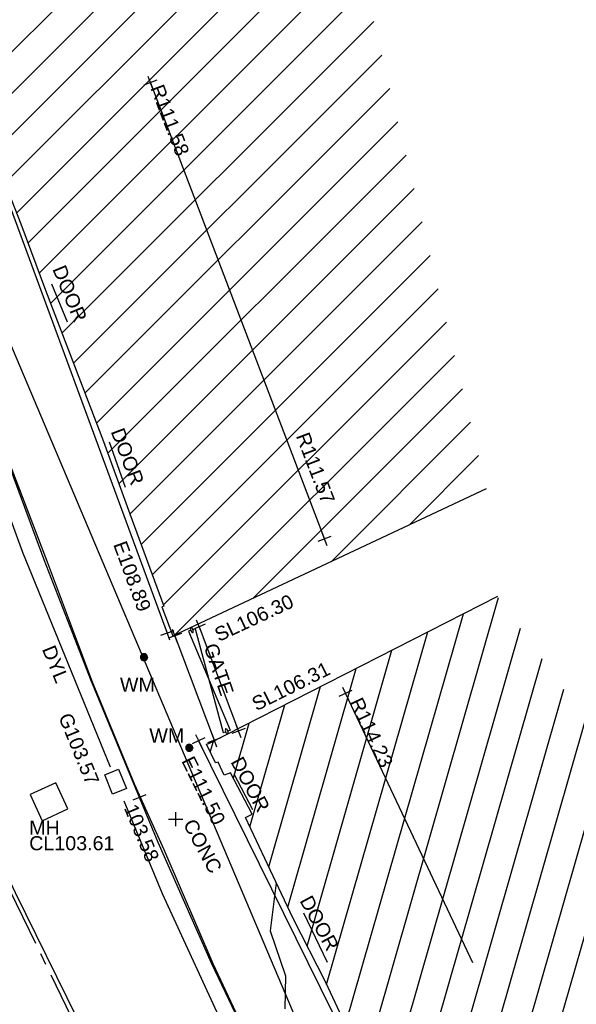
# Model space of a CAD drawing. Extents: x 635157 to 635442, y 694407 to 694910.
# Tile 88 of 104: x 635251 to 635263, y 694702 to 694723. Entities that reach past the tile are written whole.
import ezdxf

# ---------------------------------------------------------------- set-up
doc = ezdxf.new("R2010")
doc.units = 0
doc.header["$MEASUREMENT"] = 0
doc.linetypes.add('CENTER', pattern=[2, 1.25, -0.25, 0.25, -0.25])
doc.layers.get('0').update_dxf_attribs({"color": 12, "linetype": 'CONTINUOUS'})
for name, color, linetype in [('BUILDING', 5, 'CONTINUOUS'), ('CONTOURS_MINOR', 132, 'CONTINUOUS'), ('DOOR', 7, 'CONTINUOUS'), ('DOOR_TXT', 7, 'CONTINUOUS'), ('EAVE', 3, 'CONTINUOUS'), ('EAVE_LVL', 3, 'CONTINUOUS'), ('GATE', 7, 'CONTINUOUS'), ('GATE_TXT', 7, 'CONTINUOUS'), ('GULLY', 151, 'CONTINUOUS'), ('GULLY_LVL', 151, 'CONTINUOUS'), ('HATCHING', 4, 'CONTINUOUS'), ('KERB_BOTTOM', 172, 'CONTINUOUS'), ('KERB_BOTTOM_LVL', 172, 'CONTINUOUS'), ('KERB_TOP', 2, 'CONTINUOUS'), ('MANHOLES', 12, 'CONTINUOUS'), ('MANHOLES_RMK', 12, 'CONTINUOUS'), ('MARKINGS_DOUBLE_YELLOW', 9, 'CONTINUOUS'), ('MARKINGS_DOUBLE_YELLOW_TXT', 9, 'CONTINUOUS'), ('MARKINGS_WHITE_LINE', 9, 'CONTINUOUS'), ('OVERHEAD_ELECTRIC', 1, 'OH_ELEC'), ('RIDGE', 6, 'CONTINUOUS'), ('RIDGE_LVL', 6, 'CONTINUOUS'), ('ROAD_CROWNLINE', 212, 'CENTER'), ('SOFFIT', 212, 'CONTINUOUS'), ('SOFFIT_LVL', 212, 'CONTINUOUS'), ('TEXT', 7, 'CONTINUOUS'), ('TEXT_TXT', 7, 'CONTINUOUS'), ('WATER_METER', 5, 'CONTINUOUS'), ('WATER_METER_TXT', 5, 'CONTINUOUS')]:
    doc.layers.add(name, color=color, linetype=linetype)
doc.styles.add('Arial', font='arial.ttf')
doc.linetypes.add('OH_ELEC', pattern='A,4,-0.4,["OE",Arial,S=0.36,R=0,X=0,Y=-0.18],-1.2', length=5.6)

# ---------------------------------------------------------------- blocks, each defined once
blk = doc.blocks.new('MH_CIR2')
at = {"color": 0, "linetype": 'ByBlock', "flags": 128}
for points in [[(0.5, 0), (0.475, 0.154), (0.404, 0.293), (0.293, 0.404), (0.154, 0.475), (0, 0.5), (-0.154, 0.475), (-0.293, 0.404), (-0.404, 0.293), (-0.475, 0.154), (-0.5, 0), (-0.475, -0.154), (-0.404, -0.293), (-0.293, -0.404), (-0.154, -0.475), (0, -0.5), (0.154, -0.475), (0.293, -0.404), (0.404, -0.293), (0.475, -0.154)], [(-0.499, -0.033), (0.033, 0.499)], [(-0.496, 0.06), (-0.06, 0.496)], [(-0.488, -0.111), (0.111, 0.488)], [(-0.467, -0.18), (0.18, 0.467)], [(-0.467, 0.179), (-0.179, 0.467)], [(-0.438, -0.241), (0.241, 0.438)], [(-0.403, -0.296), (0.296, 0.403)], [(-0.362, -0.345), (0.345, 0.362)], [(-0.315, -0.388), (0.388, 0.315)], [(-0.263, -0.425), (0.425, 0.263)], [(-0.204, -0.456), (0.456, 0.204)], [(-0.138, -0.48), (0.48, 0.138)], [(-0.064, -0.496), (0.496, 0.064)], [(0.5, 0), (0.475, -0.154)], [(0.022, -0.5), (0.5, -0.022)], [(0.128, -0.483), (0.483, -0.128)], [(0.305, -0.396), (0.396, -0.305)]]:
    blk.add_lwpolyline(points, dxfattribs=at)
blk = doc.blocks.new('GATE')
at = {"color": 0, "linetype": 'ByBlock', "flags": 128}
for points in [[(-0.450902, 0), (-0.451904, 0.007014), (-0.455912, 0.014028), (-0.460922, 0.019038), (-0.467936, 0.023046), (-0.475952, 0.024048), (-0.482966, 0.023046), (-0.48998, 0.019038), (-0.49499, 0.014028), (-0.498998, 0.007014), (-0.5, 0), (-0.498998, -0.007014), (-0.49499, -0.014028), (-0.48998, -0.019038), (-0.482966, -0.023046), (-0.475952, -0.024048), (-0.467936, -0.023046), (-0.460922, -0.019038), (-0.455912, -0.014028), (-0.451904, -0.007014)], [(-0.475952, 0.024048), (-0.475952, 0.078156), (0.475952, -0.078156), (0.475952, -0.024048)], [(-0.475952, -0.024048), (-0.475952, -0.078156), (0.475952, 0.078156), (0.475952, 0.024048)], [(-0.450902, 0), (-0.451904, -0.007014)], [(0.5, 0), (0.498998, 0.007014), (0.49499, 0.014028), (0.48998, 0.019038), (0.482966, 0.023046), (0.475952, 0.024048), (0.467936, 0.023046), (0.460922, 0.019038), (0.455912, 0.014028), (0.451904, 0.007014), (0.450902, 0), (0.451904, -0.007014), (0.455912, -0.014028), (0.460922, -0.019038), (0.467936, -0.023046), (0.475952, -0.024048), (0.482966, -0.023046), (0.48998, -0.019038), (0.49499, -0.014028), (0.498998, -0.007014)], [(0.5, 0), (0.498998, -0.007014)]]:
    blk.add_lwpolyline(points, dxfattribs=at)
blk = doc.blocks.new('SPOT')
at = {"color": 0, "linetype": 'ByBlock', "flags": 128}
for points in [[(-0.5, 0), (0.5, 0)], [(0, 0.5), (0, -0.5)]]:
    blk.add_lwpolyline(points, dxfattribs=at)

msp = doc.modelspace()

# ---------------------------------------------------------------- hatches: boundary and pattern name
at = {"layer": 'HATCHING'}
h = msp.add_hatch(dxfattribs=at)
h.set_pattern_fill('ANSI31', color=256, scale=5)
h.paths.add_polyline_path([(635251.646, 694751.145), (635245.551, 694748.691), (635245.533, 694748.718), (635245.222, 694748.589), (635245.227, 694748.546), (635242.8, 694747.577), (635242.797, 694747.573), (635242.795, 694747.575), (635241.21, 694746.941), (635241.198, 694746.96), (635240.874, 694746.828), (635240.883, 694746.809), (635240.44, 694746.63), (635241.992, 694742.51), (635241.895, 694742.47), (635242.02, 694742.182), (635242.151, 694742.241), (635243.062, 694739.924), (635242.926, 694739.862), (635243.043, 694739.589), (635243.146, 694739.632), (635243.636, 694738.486), (635243.489, 694738.429), (635243.577, 694738.169), (635243.712, 694738.228), (635244.601, 694735.863), (635244.482, 694735.811), (635244.575, 694735.554), (635244.68, 694735.585), (635244.763, 694735.404), (635244.658, 694735.363), (635244.749, 694735.105), (635244.94, 694735.176), (635245.258, 694734.318), (635245.058, 694734.241), (635245.155, 694733.975), (635245.279, 694734.029), (635246.141, 694731.586), (635246.636, 694730.218), (635246.54, 694730.181), (635247.207, 694728.345), (635247.241, 694728.345), (635247.313, 694728.125), (635247.362, 694728.147), (635247.837, 694726.934), (635256.762, 694729.973)])
h.paths.add_polyline_path([(635256.762, 694729.973), (635247.837, 694726.934), (635247.874, 694726.84), (635247.8, 694726.809), (635247.852, 694726.672), (635247.942, 694726.696), (635248.065, 694726.338), (635247.994, 694726.311), (635248.073, 694726.112), (635248.144, 694726.144), (635248.614, 694724.858), (635248.908, 694724.076), (635248.859, 694724.063), (635249.126, 694723.318), (635249.167, 694723.331), (635249.56, 694722.279), (635249.511, 694722.255), (635249.748, 694721.639), (635249.76, 694721.641), (635249.81, 694721.664), (635249.826, 694721.624), (635249.827, 694721.622), (635249.845, 694721.603), (635249.853, 694721.554), (635250.829, 694719.069), (635251.356, 694717.654), (635252.596, 694714.429), (635253.155, 694712.887), (635253.878, 694710.919), (635253.836, 694710.904), (635254.07, 694710.285), (635260.76, 694713.427)])
h.paths.add_polyline_path([(635247.193, 694728.124), (635247.814, 694726.526), (635248.242, 694726.692), (635247.622, 694728.29)], flags=9)
h.paths.add_polyline_path([(635247.291, 694728.017), (635247.891, 694726.41), (635248.322, 694726.571), (635247.722, 694728.177)], flags=9)
h.paths.add_polyline_path([(635250.714, 694729.057), (635251.341, 694727.436), (635251.77, 694727.602), (635251.143, 694729.223)], flags=24)
h.paths.add_polyline_path([(635249.409, 694731.952), (635250.028, 694730.328), (635250.457, 694730.492), (635249.839, 694732.116)], flags=24)
h.paths.add_polyline_path([(635244.684, 694743.824), (635245.303, 694742.2), (635245.732, 694742.363), (635245.114, 694743.987)], flags=24)
h.paths.add_polyline_path([(635244.562, 694745.235), (635246.153, 694745.932), (635245.969, 694746.353), (635244.377, 694745.656)], flags=24)
h.paths.add_polyline_path([(635247.455, 694728.276), (635247.968, 694726.96), (635248.402, 694727.129), (635247.888, 694728.445)], flags=24)
h.paths.add_polyline_path([(635246.927, 694730.363), (635247.447, 694729.049), (635247.88, 694729.221), (635247.36, 694730.534)], flags=24)
h.paths.add_polyline_path([(635244.894, 694735.58), (635245.313, 694734.231), (635245.758, 694734.369), (635245.339, 694735.718)], flags=24)
h.paths.add_polyline_path([(635243.949, 694740.201), (635244.448, 694738.879), (635244.884, 694739.044), (635244.385, 694740.365)], flags=24)
h.paths.add_polyline_path([(635241.515, 694744.347), (635242.04, 694743.036), (635242.472, 694743.209), (635241.947, 694744.52)], flags=24)
h.paths.add_polyline_path([(635256.587, 694714.593), (635257.206, 694712.969), (635257.636, 694713.133), (635257.017, 694714.757)], flags=24)
h.paths.add_polyline_path([(635253.485, 694722.011), (635254.104, 694720.387), (635254.533, 694720.551), (635253.914, 694722.175)], flags=24)
h.paths.add_polyline_path([(635249.856, 694721.54), (635250.588, 694721.54), (635250.588, 694721.99), (635249.856, 694721.99)], flags=25)
h.paths.add_polyline_path([(635252.639, 694714.688), (635253.14, 694713.367), (635253.575, 694713.532), (635253.075, 694714.853)], flags=24)
h.paths.add_polyline_path([(635251.394, 694718.15), (635251.931, 694716.843), (635252.361, 694717.02), (635251.825, 694718.327)], flags=24)
h.paths.add_polyline_path([(635248.175, 694726.587), (635248.67, 694725.264), (635249.106, 694725.427), (635248.611, 694726.75)], flags=24)
h.paths.add_polyline_path([(635246.662, 694729.832), (635247.262, 694728.226), (635247.693, 694728.386), (635247.093, 694729.993)], flags=25)
h = msp.add_hatch(dxfattribs=at)
h.set_pattern_fill('ANSI31', color=256, scale=5, angle=29)
h.paths.add_polyline_path([(635383.126, 694537.127), (635382.391, 694536.475), (635381.168, 694537.559), (635378.803, 694539.603), (635377.697, 694540.605), (635376.515, 694541.589), (635376.514, 694541.59), (635376.065, 694542.029), (635373.987, 694543.865), (635373.671, 694544.157), (635373.693, 694544.198), (635373.551, 694544.328), (635373.524, 694544.32), (635373.178, 694544.642), (635373.159, 694544.718), (635372.124, 694545.63), (635372.1, 694545.61), (635371.283, 694546.33), (635371.227, 694546.318), (635369.901, 694547.492), (635369.938, 694547.529), (635369.546, 694547.897), (635369.499, 694547.853), (635368.188, 694549.046), (635368.212, 694549.07), (635368.073, 694549.191), (635368.092, 694549.213), (635367.926, 694549.353), (635367.877, 694549.313), (635367.688, 694549.495), (635364.724, 694552.073), (635361.764, 694554.59), (635361.016, 694555.235), (635357.697, 694551.62), (635390.62, 694521.424), (635394.389, 694524.659), (635390.764, 694528.774), (635386.933, 694532.877)])
h.paths.add_polyline_path([(635375.04, 694542.238), (635375.038, 694542.236), (635375.047, 694542.235)], flags=16)
h.paths.add_polyline_path([(635375.144, 694542.302), (635375.145, 694542.303), (635375.145, 694542.305)], flags=16)
h.paths.add_polyline_path([(635375.023, 694542.248), (635375.009, 694542.261), (635375.114, 694542.367), (635375.129, 694542.354)], flags=16)
h.paths.add_polyline_path([(635374.783, 694542.419), (635374.781, 694542.417), (635374.79, 694542.416)], flags=16)
h.paths.add_polyline_path([(635374.887, 694542.483), (635374.888, 694542.484), (635374.888, 694542.486)], flags=16)
h.paths.add_polyline_path([(635374.766, 694542.429), (635374.752, 694542.442), (635374.857, 694542.548), (635374.872, 694542.535)], flags=16)
h.paths.add_polyline_path([(635392.055, 694548.539), (635387.634, 694544.147), (635388.401, 694543.446), (635391.278, 694540.784), (635393.592, 694538.676), (635395.105, 694537.24), (635396.963, 694535.426), (635399.097, 694533.362), (635400.928, 694531.6), (635403.176, 694529.45), (635405.722, 694526.928), (635409.553, 694522.994), (635413.791, 694527.117)])
h.paths.add_polyline_path([(635375.884, 694562.701), (635372.131, 694558.679), (635373.989, 694556.946), (635376.276, 694554.813), (635380.019, 694551.291), (635381.717, 694549.708), (635383.835, 694547.728), (635385.857, 694545.85), (635390.685, 694550.853)])
h.paths.add_polyline_path([(635363.024, 694587.399), (635356.617, 694581.318), (635356.773, 694581.157), (635356.004, 694580.237), (635355.585, 694579.218), (635355.426, 694578.119), (635355.577, 694577.002), (635355.984, 694576.012), (635356.678, 694575.139), (635356.485, 694574.958), (635356.693, 694574.735), (635356.754, 694574.799), (635358.757, 694572.674), (635358.7, 694572.622), (635358.909, 694572.399), (635358.962, 694572.456), (635360.656, 694570.655), (635361.072, 694570.225), (635361.009, 694570.162), (635361.215, 694569.938), (635361.283, 694569.994), (635363.472, 694567.669), (635363.411, 694567.617), (635363.617, 694567.394), (635363.675, 694567.448), (635365.854, 694565.13), (635365.798, 694565.078), (635366.007, 694564.862), (635366.068, 694564.916), (635367.636, 694563.237), (635368.156, 694562.701), (635368.092, 694562.642), (635368.313, 694562.412), (635368.377, 694562.463), (635370.712, 694560.002), (635370.654, 694559.955), (635370.864, 694559.74), (635376.69, 694565.287)])
h.paths.add_polyline_path([(635340.843, 694609.097), (635310.668, 694641.242), (635260.998, 694711.13), (635254.794, 694707.967), (635254.982, 694707.577), (635255.037, 694707.594), (635255.163, 694707.314), (635255.303, 694707.369), (635255.766, 694706.482), (635255.619, 694706.411), (635256.092, 694705.42), (635256.628, 694704.271), (635257.33, 694702.895), (635257.783, 694701.937), (635258.364, 694700.775), (635258.996, 694699.481), (635259.124, 694699.553), (635259.626, 694698.518), (635259.497, 694698.455), (635260.193, 694697.018), (635260.144, 694696.981), (635260.329, 694696.616), (635260.381, 694696.631), (635261.009, 694695.748), (635262.602, 694693.558), (635263.275, 694692.54), (635263.528, 694692.702), (635264.494, 694691.381), (635264.227, 694691.194), (635264.297, 694691.118), (635264.252, 694691.086), (635265.225, 694689.727), (635267.498, 694686.442), (635267.479, 694686.428), (635267.607, 694686.268), (635267.788, 694686.376), (635269.1, 694684.707), (635268.869, 694684.547), (635269.504, 694683.685), (635269.543, 694683.712), (635270.354, 694682.607), (635270.491, 694682.511), (635270.671, 694682.43), (635270.847, 694682.401), (635271.107, 694682.488), (635271.918, 694681.42), (635272.84, 694680.278), (635272.364, 694679.954), (635272.854, 694679.329), (635272.812, 694679.297), (635272.932, 694679.124), (635273.014, 694679.177), (635273.648, 694678.217), (635273.694, 694678.243), (635274.241, 694677.393), (635274.322, 694677.452), (635274.91, 694676.606), (635274.861, 694676.575), (635274.92, 694676.482), (635276.416, 694674.246), (635277.193, 694673.114), (635278.058, 694671.847), (635279.242, 694670.079), (635279.079, 694669.979), (635279.249, 694669.748), (635279.32, 694669.803), (635279.542, 694669.455), (635279.651, 694669.54), (635282.053, 694666.055), (635281.964, 694665.988), (635282.084, 694665.805), (635282.134, 694665.84), (635282.536, 694665.275), (635282.487, 694665.236), (635282.613, 694665.058), (635282.682, 694665.104), (635283.819, 694663.481), (635283.741, 694663.42), (635283.859, 694663.248), (635283.93, 694663.291), (635284.117, 694662.979), (635284.029, 694662.9), (635284.165, 694662.734), (635284.275, 694662.815), (635285.778, 694660.802), (635285.666, 694660.718), (635285.705, 694660.654), (635285.764, 694660.703), (635286.193, 694660.137), (635286.93, 694659.112), (635288.509, 694656.867), (635289.051, 694656.088), (635290.225, 694654.445), (635290.724, 694653.781), (635292.372, 694651.445), (635293.989, 694649.178), (635296.004, 694646.335), (635295.947, 694646.294), (635296.987, 694644.887), (635298.142, 694643.179), (635299.048, 694641.89), (635299.21, 694641.681), (635300.475, 694640.048), (635301.031, 694639.284), (635302.386, 694637.532), (635304.433, 694634.847), (635304.403, 694634.821), (635304.583, 694634.617), (635304.626, 694634.651), (635306.232, 694632.553), (635306.822, 694631.695), (635306.918, 694631.74), (635306.955, 694631.718), (635307.058, 694631.782), (635307.945, 694630.615), (635308.029, 694630.507), (635308.555, 694629.816), (635308.651, 694629.703), (635308.717, 694629.612), (635309.21, 694628.764), (635309.273, 694628.57), (635309.343, 694628.377), (635309.955, 694627.62), (635311.07, 694628.5), (635311.462, 694627.992), (635311.401, 694627.955), (635311.521, 694627.794), (635311.582, 694627.838), (635312.298, 694626.916), (635312.23, 694626.858), (635312.347, 694626.703), (635312.411, 694626.747), (635313.011, 694625.977), (635312.943, 694625.923), (635313.061, 694625.762), (635313.122, 694625.806), (635313.639, 694625.127), (635313.58, 694625.083), (635313.691, 694624.924), (635313.764, 694624.97), (635314.35, 694624.186), (635314.284, 694624.142), (635314.403, 694623.987), (635314.462, 694624.024), (635315.019, 694623.294), (635314.962, 694623.257), (635315.075, 694623.095), (635315.122, 694623.129), (635315.752, 694622.303), (635315.693, 694622.247), (635315.82, 694622.102), (635315.889, 694622.154), (635316.357, 694621.544), (635317.722, 694619.845), (635318.742, 694618.632), (635319.225, 694618.053), (635319.524, 694617.632), (635320.928, 694615.953), (635322.544, 694614.007), (635323.254, 694613.14), (635323.203, 694613.102), (635323.369, 694612.916), (635323.489, 694613.036), (635325.36, 694610.767), (635325.953, 694610.086), (635325.771, 694609.939), (635325.938, 694609.75), (635326.002, 694609.776), (635327.112, 694608.412), (635328.448, 694606.818), (635329.242, 694605.88), (635329.34, 694605.73), (635329.773, 694605.271), (635329.862, 694605.34), (635331.264, 694603.652), (635331.085, 694603.49), (635331.153, 694603.397), (635331.247, 694603.446), (635331.543, 694603.11), (635331.433, 694603.021), (635331.597, 694602.826), (635331.705, 694602.906), (635332.418, 694602.056), (635332.994, 694601.365), (635335.075, 694598.87), (635334.94, 694598.76), (635335.115, 694598.559), (635335.237, 694598.656), (635335.362, 694598.51), (635335.332, 694598.483), (635336.798, 694596.765), (635336.874, 694596.826), (635337.55, 694596.014), (635337.477, 694595.946), (635339.6, 694593.424), (635340.215, 694592.695), (635340.284, 694592.75), (635340.984, 694591.926), (635340.903, 694591.872), (635341.801, 694590.804), (635341.881, 694590.867), (635342.556, 694590.041), (635342.482, 694589.987), (635343.585, 694588.723), (635344.318, 694589.348), (635353.835, 694597.429)])
h.paths.add_polyline_path([(635382.744, 694536.758), (635383.892, 694535.484), (635384.233, 694535.791), (635383.086, 694537.065)], flags=24)
h.paths.add_polyline_path([(635381.965, 694534.404), (635383.024, 694533.025), (635383.388, 694533.305), (635382.33, 694534.683)], flags=24)
h.paths.add_polyline_path([(635372.431, 694540.666), (635373.727, 694539.508), (635374.034, 694539.851), (635372.738, 694541.009)], flags=24)
h.paths.add_polyline_path([(635365.816, 694546.463), (635367.09, 694545.282), (635367.402, 694545.619), (635366.128, 694546.8)], flags=24)
h.paths.add_polyline_path([(635359.556, 694551.748), (635360.86, 694550.599), (635361.164, 694550.944), (635359.86, 694552.093)], flags=24)
h.paths.add_polyline_path([(635393.406, 694524.392), (635394.138, 694524.392), (635394.138, 694524.842), (635393.406, 694524.842)], flags=24)
h.paths.add_polyline_path([(635373.073, 694543.169), (635373.806, 694543.169), (635373.806, 694543.619), (635373.073, 694543.619)], flags=24)
h.paths.add_polyline_path([(635366.503, 694549.035), (635367.235, 694549.035), (635367.235, 694549.485), (635366.503, 694549.485)], flags=24)
h.paths.add_polyline_path([(635374.002, 694541.799), (635374.897, 694541.799), (635374.897, 694542.249), (635374.002, 694542.249)], flags=24)
h.paths.add_polyline_path([(635380.612, 694536.067), (635382.608, 694536.067), (635382.608, 694536.533), (635380.612, 694536.533)], flags=24)
h.paths.add_polyline_path([(635361.368, 694554.115), (635362.457, 694553.216), (635362.753, 694553.576), (635361.664, 694554.474)], flags=24)
h.paths.add_polyline_path([(635371.614, 694545.258), (635372.643, 694544.29), (635372.962, 694544.629), (635371.933, 694545.597)], flags=24)
h.paths.add_polyline_path([(635378.099, 694539.452), (635379.136, 694538.494), (635379.452, 694538.836), (635378.415, 694539.794)], flags=24)
h.paths.add_polyline_path([(635385.395, 694533.514), (635386.396, 694532.517), (635386.725, 694532.847), (635385.724, 694533.844)], flags=24)
h.paths.add_polyline_path([(635389.274, 694529.463), (635390.229, 694528.423), (635390.572, 694528.738), (635389.616, 694529.778)], flags=24)
h.paths.add_polyline_path([(635387.681, 694544.171), (635388.946, 694543.014), (635389.256, 694543.353), (635387.991, 694544.51)], flags=24)
h.paths.add_polyline_path([(635394.829, 694537.606), (635396.057, 694536.41), (635396.378, 694536.74), (635395.149, 694537.936)], flags=24)
h.paths.add_polyline_path([(635408.09, 694524.636), (635409.301, 694523.422), (635409.627, 694523.747), (635408.416, 694524.961)], flags=24)
h.paths.add_polyline_path([(635390.548, 694545.749), (635391.829, 694544.575), (635392.14, 694544.914), (635390.859, 694546.088)], flags=24)
h.paths.add_polyline_path([(635397.846, 694539.777), (635399.094, 694538.569), (635399.414, 694538.899), (635398.166, 694540.108)], flags=24)
h.paths.add_polyline_path([(635404.16, 694532.598), (635405.384, 694531.365), (635405.71, 694531.689), (635404.486, 694532.922)], flags=24)
h.paths.add_polyline_path([(635394.539, 694537.736), (635395.271, 694537.736), (635395.271, 694538.186), (635394.539, 694538.186)], flags=25)
h.paths.add_polyline_path([(635390.658, 694541.517), (635391.702, 694540.565), (635392.015, 694540.909), (635390.972, 694541.861)], flags=24)
h.paths.add_polyline_path([(635398.212, 694534.418), (635399.253, 694533.464), (635399.568, 694533.807), (635398.526, 694534.761)], flags=24)
h.paths.add_polyline_path([(635406.678, 694526.264), (635407.691, 694525.28), (635408.016, 694525.614), (635407.002, 694526.598)], flags=24)
h.paths.add_polyline_path([(635372.537, 694558.388), (635373.787, 694557.214), (635374.102, 694557.549), (635372.852, 694558.723)], flags=24)
h.paths.add_polyline_path([(635375.46, 694560.145), (635376.727, 694558.956), (635377.042, 694559.292), (635375.774, 694560.48)], flags=24)
h.paths.add_polyline_path([(635385.524, 694550.725), (635386.792, 694549.536), (635387.106, 694549.872), (635385.839, 694551.06)], flags=24)
h.paths.add_polyline_path([(635385.34, 694546.201), (635386.072, 694546.201), (635386.072, 694546.651), (635385.34, 694546.651)], flags=25)
h.paths.add_polyline_path([(635372.71, 694558.5), (635374.473, 694558.5), (635374.473, 694558.966), (635372.71, 694558.966)], flags=24)
h.paths.add_polyline_path([(635375.135, 694556.049), (635376.179, 694555.097), (635376.493, 694555.441), (635375.449, 694556.393)], flags=24)
h.paths.add_polyline_path([(635381.928, 694549.628), (635382.961, 694548.665), (635383.279, 694549.006), (635382.245, 694549.968)], flags=24)
h.paths.add_polyline_path([(635368.921, 694560.667), (635370.096, 694559.419), (635370.431, 694559.735), (635369.255, 694560.983)], flags=9)
h.paths.add_polyline_path([(635373.432, 694566.114), (635374.592, 694564.82), (635374.934, 694565.126), (635373.775, 694566.421)], flags=24)
h.paths.add_polyline_path([(635358.701, 694582.255), (635359.861, 694580.96), (635360.203, 694581.267), (635359.044, 694582.561)], flags=24)
h.paths.add_polyline_path([(635371.083, 694559.997), (635372.004, 694559.085), (635372.332, 694559.415), (635371.411, 694560.327)], flags=9)
h.paths.add_polyline_path([(635358.317, 694572.055), (635359.314, 694571.088), (635359.638, 694571.422), (635358.641, 694572.389)], flags=25)
h.paths.add_polyline_path([(635359.634, 694572.058), (635360.605, 694571.032), (635360.943, 694571.352), (635359.972, 694572.378)], flags=24)
h.paths.add_polyline_path([(635366.612, 694564.608), (635367.582, 694563.581), (635367.921, 694563.901), (635366.951, 694564.928)], flags=24)
h.paths.add_polyline_path([(635277.397, 694671.63), (635278.358, 694670.21), (635278.738, 694670.467), (635277.778, 694671.887)], flags=25)
h.paths.add_polyline_path([(635289.693, 694653.977), (635290.679, 694652.575), (635291.055, 694652.839), (635290.068, 694654.241)], flags=25)
h.paths.add_polyline_path([(635321.171, 694614.358), (635322.266, 694613.039), (635322.619, 694613.332), (635321.524, 694614.652)], flags=25)
h.paths.add_polyline_path([(635326.786, 694607.556), (635327.879, 694606.235), (635328.233, 694606.528), (635327.141, 694607.849)], flags=25)
h.paths.add_polyline_path([(635334.893, 694597.806), (635335.995, 694596.492), (635336.347, 694596.787), (635335.245, 694598.101)], flags=25)
h.paths.add_polyline_path([(635328.987, 694605.239), (635330.079, 694603.916), (635330.433, 694604.209), (635329.342, 694605.531)], flags=25)
h.paths.add_polyline_path([(635310.623, 694628.146), (635311.638, 694626.764), (635312.009, 694627.037), (635310.993, 694628.418)], flags=25)
h.paths.add_polyline_path([(635308.013, 694629.017), (635309.051, 694627.653), (635309.417, 694627.931), (635308.379, 694629.296)], flags=25)
h.paths.add_polyline_path([(635287.822, 694656.716), (635288.803, 694655.31), (635289.18, 694655.573), (635288.199, 694656.979)], flags=25)
h.paths.add_polyline_path([(635289.3, 694661.422), (635290.306, 694660.008), (635290.674, 694660.27), (635289.668, 694661.684)], flags=24)
h.paths.add_polyline_path([(635287.328, 694664.72), (635288.335, 694663.307), (635288.703, 694663.569), (635287.696, 694664.982)], flags=24)
h.paths.add_polyline_path([(635276.791, 694679.468), (635277.799, 694678.053), (635278.174, 694678.32), (635277.165, 694679.735)], flags=24)
h.paths.add_polyline_path([(635263.589, 694698.107), (635264.562, 694696.668), (635264.943, 694696.925), (635263.969, 694698.365)], flags=24)
h.paths.add_polyline_path([(635300.234, 694646.926), (635301.227, 694645.5), (635301.604, 694645.763), (635300.611, 694647.189)], flags=24)
h.paths.add_polyline_path([(635314.377, 694630.573), (635315.421, 694629.184), (635315.789, 694629.46), (635314.745, 694630.85)], flags=24)
h.paths.add_polyline_path([(635302.728, 694644.374), (635303.77, 694642.983), (635304.138, 694643.258), (635303.097, 694644.65)], flags=24)
h.paths.add_polyline_path([(635306.117, 694640.277), (635307.141, 694638.874), (635307.513, 694639.145), (635306.488, 694640.548)], flags=24)
h.paths.add_polyline_path([(635321.417, 694621.193), (635322.521, 694619.851), (635322.876, 694620.143), (635321.772, 694621.485)], flags=24)
h.paths.add_polyline_path([(635326.11, 694614.754), (635327.214, 694613.412), (635327.569, 694613.704), (635326.465, 694615.046)], flags=24)
h.paths.add_polyline_path([(635332.721, 694606.876), (635333.831, 694605.539), (635334.185, 694605.833), (635333.075, 694607.17)], flags=24)
h.paths.add_polyline_path([(635339.319, 694599.986), (635340.436, 694598.655), (635340.788, 694598.95), (635339.671, 694600.282)], flags=24)
h.paths.add_polyline_path([(635344.525, 694593.796), (635345.642, 694592.464), (635345.994, 694592.759), (635344.877, 694594.091)], flags=24)
h.paths.add_polyline_path([(635344.311, 694589.488), (635345.109, 694588.467), (635345.476, 694588.754), (635344.677, 694589.775)], flags=9)
h.paths.add_polyline_path([(635323.733, 694611.065), (635324.661, 694609.969), (635325.016, 694610.27), (635324.088, 694611.366)], flags=25)
h.paths.add_polyline_path([(635296.758, 694643.381), (635297.593, 694642.213), (635297.971, 694642.483), (635297.136, 694643.651)], flags=25)
h.paths.add_polyline_path([(635294.822, 694647.95), (635295.559, 694647.95), (635295.559, 694648.416), (635294.822, 694648.416)], flags=25)
h.paths.add_polyline_path([(635290.196, 694654.343), (635290.928, 694654.343), (635290.928, 694654.793), (635290.196, 694654.793)], flags=25)
h.paths.add_polyline_path([(635294.588, 694648.28), (635295.32, 694648.28), (635295.32, 694648.73), (635294.588, 694648.73)], flags=25)
h.paths.add_polyline_path([(635306.518, 694632.205), (635307.25, 694632.205), (635307.25, 694632.655), (635306.518, 694632.655)], flags=24)
h.paths.add_polyline_path([(635317.842, 694619.703), (635318.574, 694619.703), (635318.574, 694620.153), (635317.842, 694620.153)], flags=25)
h.paths.add_polyline_path([(635329.711, 694605.428), (635330.444, 694605.428), (635330.444, 694605.878), (635329.711, 694605.878)], flags=24)
h.paths.add_polyline_path([(635343.261, 694589.056), (635343.993, 694589.056), (635343.993, 694589.506), (635343.261, 694589.506)], flags=25)
h.paths.add_polyline_path([(635309.576, 694628.379), (635310.617, 694628.379), (635310.617, 694628.844), (635309.576, 694628.844)], flags=24)
h.paths.add_polyline_path([(635340.2, 694590.968), (635341.541, 694589.522), (635341.882, 694589.838), (635340.541, 694591.284)], flags=25)
h.paths.add_polyline_path([(635340.442, 694591.192), (635341.687, 694589.849), (635342.028, 694590.166), (635340.783, 694591.509)], flags=25)
h.paths.add_polyline_path([(635286.101, 694660.506), (635286.917, 694659.353), (635287.297, 694659.622), (635286.481, 694660.775)], flags=24)
h.paths.add_polyline_path([(635289.117, 694656.561), (635289.897, 694655.383), (635290.285, 694655.64), (635289.505, 694656.818)], flags=24)
h.paths.add_polyline_path([(635292.723, 694652.123), (635293.489, 694650.936), (635293.88, 694651.188), (635293.115, 694652.375)], flags=24)
h.paths.add_polyline_path([(635295.154, 694647.899), (635295.962, 694646.741), (635296.343, 694647.007), (635295.536, 694648.166)], flags=24)
h.paths.add_polyline_path([(635301.236, 694639.307), (635302.063, 694638.162), (635302.44, 694638.434), (635301.614, 694639.58)], flags=24)
h.paths.add_polyline_path([(635305.299, 694634.449), (635306.127, 694633.305), (635306.504, 694633.578), (635305.676, 694634.722)], flags=24)
h.paths.add_polyline_path([(635308.082, 694631.11), (635308.937, 694629.986), (635309.308, 694630.268), (635308.453, 694631.392)], flags=24)
h.paths.add_polyline_path([(635311.392, 694628.453), (635312.221, 694627.31), (635312.598, 694627.583), (635311.768, 694628.726)], flags=24)
h.paths.add_polyline_path([(635312.542, 694627.118), (635313.388, 694625.987), (635313.761, 694626.267), (635312.914, 694627.397)], flags=24)
h.paths.add_polyline_path([(635316.603, 694621.593), (635317.465, 694620.474), (635317.834, 694620.758), (635316.972, 694621.877)], flags=24)
h.paths.add_polyline_path([(635319.39, 694617.975), (635320.316, 694616.908), (635320.668, 694617.214), (635319.742, 694618.28)], flags=24)
h.paths.add_polyline_path([(635322.822, 694613.451), (635323.56, 694613.451), (635323.56, 694613.917), (635322.822, 694613.917)], flags=25)
h.paths.add_polyline_path([(635325.193, 694611.233), (635326.081, 694610.134), (635326.443, 694610.427), (635325.555, 694611.526)], flags=24)
h.paths.add_polyline_path([(635328.547, 694606.999), (635329.5, 694605.957), (635329.844, 694606.271), (635328.891, 694607.313)], flags=24)
h.paths.add_polyline_path([(635330.018, 694605.16), (635330.94, 694604.09), (635331.293, 694604.393), (635330.371, 694605.464)], flags=24)
h.paths.add_polyline_path([(635332.93, 694601.622), (635333.842, 694600.543), (635334.197, 694600.844), (635333.286, 694601.923)], flags=24)
h.paths.add_polyline_path([(635338.789, 694594.985), (635339.747, 694593.947), (635340.09, 694594.263), (635339.131, 694595.301)], flags=24)
h.paths.add_polyline_path([(635271.708, 694679.383), (635272.751, 694678.025), (635273.109, 694678.301), (635272.066, 694679.658)], flags=25)
h.paths.add_polyline_path([(635283.749, 694662.265), (635284.714, 694660.848), (635285.094, 694661.106), (635284.129, 694662.524)], flags=25)
h.paths.add_polyline_path([(635267.26, 694685.32), (635268.305, 694683.96), (635268.669, 694684.24), (635267.625, 694685.6)], flags=25)
h.paths.add_polyline_path([(635258.819, 694698.181), (635259.576, 694696.643), (635259.989, 694696.846), (635259.231, 694698.384)], flags=25)
h.paths.add_polyline_path([(635254.141, 694707.654), (635254.898, 694706.116), (635255.31, 694706.319), (635254.553, 694707.857)], flags=9)
h.paths.add_polyline_path([(635261.038, 694702.064), (635261.816, 694700.513), (635262.22, 694700.715), (635261.442, 694702.266)], flags=24)
h.paths.add_polyline_path([(635257.727, 694708.913), (635258.469, 694707.341), (635258.885, 694707.537), (635258.143, 694709.109)], flags=24)
h.paths.add_polyline_path([(635272.596, 694679.499), (635273.474, 694680.057), (635273.224, 694680.45), (635272.346, 694679.892)], flags=25)
h.paths.add_polyline_path([(635282.458, 694665.472), (635283.283, 694664.325), (635283.661, 694664.597), (635282.836, 694665.744)], flags=24)
h.paths.add_polyline_path([(635280.995, 694668.931), (635281.819, 694667.784), (635282.197, 694668.055), (635281.373, 694669.203)], flags=24)
h.paths.add_polyline_path([(635277.625, 694673.751), (635278.387, 694672.561), (635278.779, 694672.812), (635278.017, 694674.002)], flags=24)
h.paths.add_polyline_path([(635274.282, 694677.729), (635275.121, 694676.592), (635275.496, 694676.869), (635274.657, 694678.005)], flags=24)
h.paths.add_polyline_path([(635273.195, 694679.797), (635274.051, 694678.674), (635274.422, 694678.956), (635273.565, 694680.079)], flags=24)
h.paths.add_polyline_path([(635271.568, 694682.18), (635272.401, 694681.039), (635272.777, 694681.314), (635271.944, 694682.455)], flags=24)
h.paths.add_polyline_path([(635265.934, 694690.424), (635266.72, 694689.25), (635267.107, 694689.509), (635266.321, 694690.683)], flags=24)
h.paths.add_polyline_path([(635263.542, 694692.787), (635264.367, 694691.64), (635264.745, 694691.912), (635263.92, 694693.059)], flags=24)
h.paths.add_polyline_path([(635259.047, 694699.801), (635259.71, 694698.554), (635260.122, 694698.773), (635259.458, 694700.02)], flags=24)
h.paths.add_polyline_path([(635256.657, 694704.671), (635257.329, 694703.429), (635257.738, 694703.651), (635257.066, 694704.893)], flags=24)
h.paths.add_polyline_path([(635255.185, 694707.631), (635255.853, 694706.387), (635256.264, 694706.607), (635255.595, 694707.852)], flags=24)
h.paths.add_polyline_path([(635285.757, 694661.734), (635286.652, 694661.734), (635286.652, 694662.184), (635285.757, 694662.184)], flags=24)
h.paths.add_polyline_path([(635256.761, 694701.55), (635257.738, 694699.836), (635258.143, 694700.067), (635257.166, 694701.781)], flags=25)
h.paths.add_polyline_path([(635257.048, 694701.714), (635257.575, 694700.79), (635257.979, 694701.02), (635257.452, 694701.944)], flags=25)

# ---------------------------------------------------------------- linework, layer by layer
at = {"layer": 'BUILDING'}
for points in [[(635248.859, 694724.063, 103.631), (635249.126, 694723.318, 103.631), (635249.167, 694723.331, 103.64), (635249.56, 694722.279, 103.643), (635249.511, 694722.255, 103.64), (635249.749, 694721.635, 103.649), (635249.81, 694721.664, 103.662), (635250.829, 694719.069, 103.685), (635251.356, 694717.654, 103.693), (635252.596, 694714.429, 103.706), (635253.155, 694712.887, 103.709), (635253.878, 694710.919, 103.736), (635253.836, 694710.904, 103.727), (635254.07, 694710.285, 103.724), (635260.76, 694713.427, 103.72)], [(635257.783, 694701.937, 103.768), (635257.33, 694702.895, 103.771), (635256.628, 694704.271, 103.765), (635256.092, 694705.42, 103.742), (635255.619, 694706.411, 103.733), (635255.766, 694706.482, 103.732), (635255.303, 694707.369, 103.72), (635255.163, 694707.314, 103.718), (635255.037, 694707.594, 103.717), (635254.982, 694707.577, 103.717), (635254.791, 694707.974, 103.702), (635254.836, 694707.988, 103.706), (635260.998, 694711.13, 103.715)]]:
    msp.add_polyline3d(points, dxfattribs=at)
at = {"layer": 'CONTOURS_MINOR'}
msp.add_polyline3d([(635256.278, 694705.022, 103.75), (635256.145, 694703.995, 103.75), (635256.473, 694703.039, 103.75), (635256.458, 694702.332, 103.75)], dxfattribs=at)
at = {"layer": 'DOOR'}
for points in [[(635251.484, 694717.792, 103.69), (635251.82, 694716.981, 103.691)], [(635252.712, 694714.421, 103.703), (635253.055, 694713.456, 103.703)], [(635255.371, 694707.341, 103.727), (635255.771, 694706.582, 103.732)], [(635256.854, 694704.378, 103.789), (635257.359, 694703.33, 103.79)]]:
    msp.add_polyline3d(points, dxfattribs=at)
at = {"layer": 'EAVE'}
for points in [[(635249.932, 694721.25, 108.813), (635253.95, 694710.345, 108.888)], [(635254.622, 694708.048, 111.5), (635260.314, 694696.493, 111.675)]]:
    msp.add_polyline3d(points, dxfattribs=at)
at = {"layer": 'GULLY'}
msp.add_polyline3d([(635252.619, 694707.322, 103.566), (635252.915, 694707.443, 103.575), (635253.083, 694707.033, 103.581), (635252.787, 694706.912, 103.572)], close=True, dxfattribs=at)
at = {"layer": 'KERB_BOTTOM'}
msp.add_polyline3d([(635255.635, 694701.758, 103.607), (635254.895, 694703.307, 103.593), (635253.759, 694705.878, 103.59), (635253.361, 694706.839, 103.584), (635252.323, 694709.348, 103.568), (635251.332, 694711.904, 103.559), (635250.379, 694714.468, 103.554), (635249.749, 694716.162, 103.547), (635249.406, 694717.086, 103.543), (635248.391, 694719.834, 103.531), (635247.484, 694722.296, 103.516), (635246.311, 694725.553, 103.474), (635246.22, 694725.804, 103.471), (635245.256, 694728.424, 103.459), (635244.337, 694731.005, 103.437), (635243.44, 694733.49, 103.427), (635242.906, 694734.955, 103.42), (635242.658, 694735.637, 103.417), (635241.439, 694738.985, 103.402), (635240.705, 694741.057, 103.387), (635240.004, 694742.988, 103.376), (635239.514, 694744.362, 103.356), (635239.335, 694744.866, 103.349)], dxfattribs=at)
at = {"layer": 'KERB_TOP'}
msp.add_polyline3d([(635239.377, 694744.801, 103.388), (635240.131, 694742.65, 103.414), (635240.727, 694741.014, 103.437), (635241.56, 694738.694, 103.459), (635242.675, 694735.596, 103.483), (635243.472, 694733.439, 103.509), (635244.401, 694730.87, 103.512), (635245.318, 694728.345, 103.537), (635246.256, 694725.792, 103.571), (635247.552, 694722.247, 103.595), (635248.453, 694719.715, 103.626), (635249.432, 694717.096, 103.673), (635250.457, 694714.316, 103.661), (635251.391, 694711.867, 103.684), (635252.352, 694709.306, 103.601), (635253.253, 694707.117, 103.611), (635253.881, 694705.731, 103.7), (635254.926, 694703.298, 103.712), (635255.631, 694701.797, 103.73)], dxfattribs=at)
at = {"layer": 'MANHOLES'}
msp.add_polyline3d([(635251.575, 694707.155, 103.613), (635251.028, 694706.901, 103.633), (635251.288, 694706.342, 103.624), (635251.835, 694706.596, 103.604)], close=True, dxfattribs=at)
at = {"layer": 'MARKINGS_DOUBLE_YELLOW'}
for points in [[(635245.166, 694727.839, 103.455), (635245.636, 694726.404, 103.479), (635246.689, 694723.503, 103.51), (635247.945, 694720.062, 103.533), (635249.165, 694716.723, 103.549), (635250.866, 694712.073, 103.565), (635252.734, 694707.496, 103.578)], [(635253.026, 694706.768, 103.583), (635253.845, 694704.793, 103.593), (635255.048, 694702.187, 103.607)]]:
    msp.add_polyline3d(points, dxfattribs=at)
at = {"layer": 'MARKINGS_WHITE_LINE'}
msp.add_polyline3d([(635229.207, 694761.444, 103.304), (635229.444, 694759.878, 103.316), (635229.715, 694758.22, 103.319), (635230.369, 694755.922, 103.336), (635231.203, 694753.257, 103.363), (635232.087, 694750.522, 103.414), (635233.028, 694747.872, 103.449), (635233.874, 694745.664, 103.477), (635234.808, 694743.166, 103.497), (635236.825, 694737.887, 103.525), (635238.557, 694733.416, 103.554), (635240.35, 694728.696, 103.584), (635242.057, 694724.439, 103.605), (635243.852, 694719.924, 103.62), (635245.279, 694716.483, 103.631), (635247.055, 694712.485, 103.649), (635248.842, 694708.797, 103.661), (635250.712, 694704.815, 103.67), (635252.695, 694700.783, 103.694), (635255.33, 694702.074, 103.605)], dxfattribs=at)
at = {"layer": 'OVERHEAD_ELECTRIC'}
msp.add_polyline3d([(635264.629, 694664.255, 110.159), (635278.011, 694668.807, 109.878), (635259.371, 694695.794, 110.7), (635245.614, 694728.316, 110.655), (635242.417, 694709.68, 109.59)], dxfattribs=at)
at = {"layer": 'RIDGE'}
for points in [[(635253.594, 694722.079, 111.575), (635257.302, 694712.35, 111.566)], [(635257.749, 694709.059, 114.227), (635260.457, 694703.319, 114.137)]]:
    msp.add_polyline3d(points, dxfattribs=at)
at = {"layer": 'ROAD_CROWNLINE'}
msp.add_polyline3d([(635253.774, 694698.332, 103.666), (635250.553, 694704.954, 103.673), (635249.649, 694706.827, 103.668), (635248.888, 694708.404, 103.664), (635247.754, 694710.647, 103.649), (635246.43, 694713.507, 103.632), (635245.407, 694715.88, 103.626), (635244.851, 694717.169, 103.623), (635242.923, 694721.975, 103.605), (635241.656, 694725.149, 103.594), (635240.807, 694727.274, 103.587), (635239.14, 694731.557, 103.563), (635238.05, 694734.476, 103.543), (635237.379, 694736.272, 103.53), (635235.332, 694741.579, 103.5), (635234.481, 694743.817, 103.48), (635233.266, 694747.012, 103.452)], dxfattribs=at)
at = {"layer": 'SOFFIT'}
for points in [[(635254.114, 694710.287, 106.304), (635254.953, 694708.061, 106.313)], [(635254.631, 694710.482, 106.304), (635255.47, 694708.256, 106.313)]]:
    msp.add_polyline3d(points, dxfattribs=at)

# ---------------------------------------------------------------- block references
at = {"layer": 'EAVE_LVL', "xscale": 0.3, "yscale": 0.3, "zscale": 0.3}
for p, rotation in [((635253.95, 694710.345, 108.888), 290.226563), ((635254.622, 694708.048, 111.5), 296.224884)]:
    msp.add_blockref('SPOT', p, dxfattribs=dict(at, rotation=rotation))
at = {"layer": 'GATE', "xscale": 2.404133, "rotation": 288.949847}
msp.add_blockref('GATE', (635254.849, 694709.331, 103.724), dxfattribs=at)
at = {"layer": 'KERB_BOTTOM_LVL', "xscale": 0.3, "yscale": 0.3, "zscale": 0.3, "rotation": 292.481384}
msp.add_blockref('SPOT', (635253.361, 694706.839, 103.584), dxfattribs=at)
at = {"layer": 'RIDGE_LVL', "xscale": 0.3, "yscale": 0.3, "zscale": 0.3}
for p, rotation in [((635253.594, 694722.079, 111.575), 290.8632809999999), ((635257.302, 694712.35, 111.566), 290.8632809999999), ((635257.749, 694709.059, 114.227), 295.2568660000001)]:
    msp.add_blockref('SPOT', p, dxfattribs=dict(at, rotation=rotation))
at = {"layer": 'SOFFIT', "xscale": 0.3, "yscale": 0.3, "zscale": 0.3}
for p, rotation in [((635254.631, 694710.482, 106.304), 112.541789), ((635254.114, 694710.287, 106.304), 290.647494), ((635255.47, 694708.256, 106.313), 290.647494), ((635254.953, 694708.061, 106.313), 290.647494)]:
    msp.add_blockref('SPOT', p, dxfattribs=dict(at, rotation=rotation))
at = {"layer": 'TEXT', "xscale": 0.3, "yscale": 0.3, "zscale": 0.3}
msp.add_blockref('SPOT', (635254.132, 694706.377, 103.691), dxfattribs=at)
at = {"layer": 'WATER_METER', "xscale": 0.15, "yscale": 0.15, "zscale": 0.15}
for p in [(635253.457, 694709.831, 103.679), (635254.421, 694707.9, 103.693)]:
    msp.add_blockref('MH_CIR2', p, dxfattribs=at)

# ---------------------------------------------------------------- texts
at = {"layer": 'DOOR_TXT', "style": 'Arial'}
for rotation, p in [(292.3093, (635251.5, 694718.11)), (290.7327, (635252.744, 694714.645)), (298.2358, (635255.295, 694707.602)), (298.4297, (635256.766, 694704.642))]:
    msp.add_text('DOOR', height=0.3, rotation=rotation, dxfattribs=at).set_placement(p)
at = {"layer": 'EAVE_LVL', "style": 'Arial'}
for s, rotation, p in [('E108.89', 290.2266, (635252.797, 694712.237)), ('E111.50', 296.2249, (635254.248, 694707.622))]:
    msp.add_text(s, height=0.3, rotation=rotation, dxfattribs=at).set_placement(p)
at = {"layer": 'GATE_TXT', "style": 'Arial'}
msp.add_text('GATE', height=0.3, rotation=288.9499, dxfattribs=at).set_placement((635254.726, 694710.063))
at = {"layer": 'GULLY_LVL', "style": 'Arial'}
msp.add_text('G103.57', height=0.3, rotation=292.2817, dxfattribs=at).set_placement((635251.627, 694708.561))
at = {"layer": 'KERB_BOTTOM_LVL', "style": 'Arial'}
msp.add_text('103.58', height=0.3, rotation=292.4814, dxfattribs=at).set_placement((635253.025, 694706.619))
at = {"layer": 'MANHOLES_RMK', "style": 'Arial'}
for s, p in [('MH', (635251.01, 694706.045)), ('CL103.61', (635251.01, 694705.715))]:
    msp.add_text(s, height=0.3, dxfattribs=at).set_placement(p)
at = {"layer": 'MARKINGS_DOUBLE_YELLOW_TXT', "style": 'Arial'}
msp.add_text('DYL', height=0.3, rotation=292.2017, dxfattribs=at).set_placement((635251.278, 694710.005))
at = {"layer": 'RIDGE_LVL', "style": 'Arial'}
for s, rotation, p in [('R111.58', 290.8633, (635253.589, 694721.969)), ('R111.57', 290.8633, (635256.691, 694714.551)), ('R114.23', 295.2569, (635257.834, 694708.878))]:
    msp.add_text(s, height=0.3, rotation=rotation, dxfattribs=at).set_placement(p)
at = {"layer": 'SOFFIT_LVL', "style": 'Arial'}
for s, rotation, p in [('SL106.30', 25.0521, (635255.053, 694710.154)), ('SL106.31', 26.5867, (635255.853, 694708.676))]:
    msp.add_text(s, height=0.3, rotation=rotation, dxfattribs=at).set_placement(p)
at = {"layer": 'TEXT_TXT', "style": 'Arial'}
msp.add_text('CONC', height=0.3, rotation=298.4739, dxfattribs=at).set_placement((635254.282, 694706.275))
at = {"layer": 'WATER_METER_TXT', "style": 'Arial'}
for p in [(635252.944, 694709.097), (635253.571, 694708.012)]:
    msp.add_text('WM', height=0.3, dxfattribs=at).set_placement(p)

doc.saveas('drawing.dxf')
